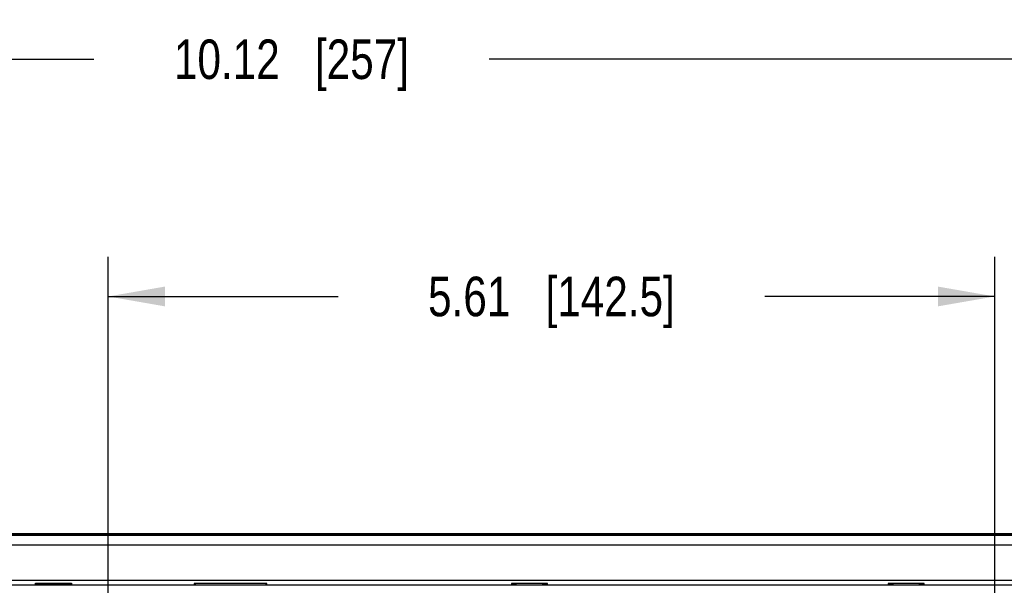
# Model space of a CAD drawing. Header units: inches. Extents: x 0 to 34, y 0 to 22.
# Tile 31 of 54: x 5.4 to 8.5, y 16 to 17.8. Entities that reach past the tile are written whole.
import ezdxf

# ---------------------------------------------------------------- set-up
doc = ezdxf.new("R2010")
doc.units = ezdxf.units.IN
doc.header["$LTSCALE"] = 1.87
doc.header["$MEASUREMENT"] = 0
doc.layers.get('0').update_dxf_attribs({"linetype": 'CONTINUOUS'})
doc.layers.add('02___PRT_ALL_AXES', color=7, linetype='CONTINUOUS')
doc.layers.add('DIMENSIONS', color=7, linetype='CONTINUOUS')
doc.styles.get("Standard").update_dxf_attribs({"font": 'txt', "width": 0.8})
doc.dimstyles.new('DIMSTYLE_2', dxfattribs={"dimtxt": 0.125, "dimasz": 0.18, "dimexe": 0.18, "dimexo": 0.0625, "dimgap": 0.09, "dimtad": 0, "dimtih": 1, "dimtoh": 1, "dimlfac": 2, "dimzin": 4, "dimdsep": 46, "dimtxsty": 'STANDARD', "dimblk": '_FILLED', "dimblk1": '_FILLED', "dimblk2": '_FILLED', "dimcen": 0.09, "dimadec": 0, "dimazin": 0, "dimtfac": 1, "dimtofl": 0, "dimtmove": 0, "dimatfit": 3, "dimldrblk": '_FILLED', "dimfxl": 1, "dimtolj": 1, "dimtzin": 4, "dimarcsym": 0})

# ---------------------------------------------------------------- blocks, each defined once
blk = doc.blocks.new('_FILLED')
at = {"color": 0, "linetype": 'BYBLOCK'}
blk.add_solid([(0, 0), (-1, 0.174), (-1, -0.174)], dxfattribs=at)
blk = doc.blocks.new('*D1')
at = {"layer": 'DIMENSIONS', "color": 2, "linetype": 'CONTINUOUS'}
for p, q in [((3.7281, 16.2211), (3.7281, 17.8235)), ((8.7881, 16.2211), (8.7881, 17.8235)), ((3.7281, 17.6985), (5.6331, 17.6985)), ((8.7881, 17.6985), (6.8831, 17.6985))]:
    blk.add_line(p, q, dxfattribs=at)
at = {"layer": 'DIMENSIONS', "color": 2, "linetype": 'CONTINUOUS', "xscale": 0.18, "yscale": 0.18, "zscale": 0.18, "rotation": 180}
blk.add_blockref('_FILLED', (3.7281, 17.6985), dxfattribs=at)
at = {"layer": 'DIMENSIONS', "color": 2, "linetype": 'CONTINUOUS', "xscale": 0.18, "yscale": 0.18, "zscale": 0.18}
blk.add_blockref('_FILLED', (8.7881, 17.6985), dxfattribs=at)
at = {"layer": 'DIMENSIONS', "color": 2, "linetype": 'CONTINUOUS', "insert": (6.2581, 17.761), "char_height": 0.125, "width": 1.125, "attachment_point": 2, "line_spacing_factor": 0.9}
blk.add_mtext('10.12{\\Ftxt.shx;\\W1.000000;\\H0.125000; }[257]', dxfattribs=at)
blk = doc.blocks.new('*D17')
at = {"layer": 'DIMENSIONS', "color": 2, "linetype": 'CONTINUOUS'}
for p, q in [((5.6781, 15.952), (5.6781, 17.0735)), ((8.4831, 15.952), (8.4831, 17.0735)), ((5.6781, 16.9485), (6.4056, 16.9485)), ((8.4831, 16.9485), (7.7556, 16.9485))]:
    blk.add_line(p, q, dxfattribs=at)
at = {"layer": 'DIMENSIONS', "color": 2, "linetype": 'CONTINUOUS', "xscale": 0.18, "yscale": 0.18, "zscale": 0.18, "rotation": 180}
blk.add_blockref('_FILLED', (5.6781, 16.9485), dxfattribs=at)
at = {"layer": 'DIMENSIONS', "color": 2, "linetype": 'CONTINUOUS', "xscale": 0.18, "yscale": 0.18, "zscale": 0.18}
blk.add_blockref('_FILLED', (8.4831, 16.9485), dxfattribs=at)
at = {"layer": 'DIMENSIONS', "color": 2, "linetype": 'CONTINUOUS', "insert": (7.0806, 17.011), "char_height": 0.125, "width": 1.225, "attachment_point": 2, "line_spacing_factor": 0.9}
blk.add_mtext('5.61{\\Ftxt.shx;\\W1.000000;\\H0.125000; }[142.5]', dxfattribs=at)
blk = doc.blocks.new('*D18')
at = {"layer": 'DIMENSIONS', "color": 2, "linetype": 'CONTINUOUS'}
for p, q in [((8.4831, 15.952), (8.4831, 17.0735)), ((8.7881, 16.2211), (8.7881, 17.0735)), ((8.4831, 16.9485), (8.1231, 16.9485)), ((8.7881, 16.9485), (9.1335, 16.9485))]:
    blk.add_line(p, q, dxfattribs=at)
at = {"layer": 'DIMENSIONS', "color": 2, "linetype": 'CONTINUOUS', "xscale": 0.18, "yscale": 0.18, "zscale": 0.18}
blk.add_blockref('_FILLED', (8.4831, 16.9485), dxfattribs=at)
at = {"layer": 'DIMENSIONS', "color": 2, "linetype": 'CONTINUOUS', "xscale": 0.18, "yscale": 0.18, "zscale": 0.18, "rotation": 180}
blk.add_blockref('_FILLED', (8.7881, 16.9485), dxfattribs=at)
at = {"layer": 'DIMENSIONS', "color": 2, "linetype": 'CONTINUOUS', "insert": (9.196, 17.011), "char_height": 0.125, "width": 1.025, "attachment_point": 1, "line_spacing_factor": 0.9}
blk.add_mtext('.61{\\Ftxt.shx;\\W1.000000;\\H0.125000; }[15.5]', dxfattribs=at)

msp = doc.modelspace()

# ---------------------------------------------------------------- linework, layer by layer
at = {"color": 7, "linetype": 'CONTINUOUS'}
for p, q in [((3.76804, 16.19854), (8.74807, 16.19854)), ((3.77316, 16.19342), (8.74295, 16.19342)), ((3.77316, 16.16349), (8.74295, 16.16349)), ((3.7735, 16.05152), (8.74261, 16.05152)), ((3.77884, 16.05139), (8.73727, 16.05139)), ((8.74261, 16.03611), (3.7735, 16.03611)), ((5.44811, 16.03624), (5.44811, 16.04174)), ((5.44968, 16.04017), (5.44811, 16.04174)), ((5.44811, 16.04174), (5.562, 16.04174)), ((5.44964, 16.04), (5.45703, 16.03853)), ((5.44968, 16.03624), (5.44968, 16.04017)), ((5.55308, 16.03853), (5.45703, 16.03853)), ((5.46527, 16.03786), (5.45736, 16.03654)), ((5.54583, 16.03786), (5.46527, 16.03786)), ((5.55278, 16.03671), (5.54583, 16.03786)), ((5.56047, 16.04), (5.55308, 16.03853)), ((5.56043, 16.04017), (5.562, 16.04174)), ((5.56043, 16.04017), (5.56043, 16.03624)), ((5.562, 16.04174), (5.562, 16.03624)), ((5.95069, 16.04111), (5.95069, 16.03624)), ((5.95069, 16.04111), (5.95527, 16.03653)), ((6.18042, 16.04111), (5.95069, 16.04111)), ((6.17584, 16.03653), (6.18042, 16.04111)), ((6.18042, 16.03624), (6.18042, 16.04111)), ((6.95411, 16.04104), (6.95411, 16.03624)), ((6.95568, 16.03947), (6.95411, 16.04104)), ((7.068, 16.04104), (6.95411, 16.04104)), ((6.95564, 16.03931), (6.96303, 16.03783)), ((6.95568, 16.03947), (6.95568, 16.03624)), ((6.97027, 16.03783), (6.96303, 16.03783)), ((6.97027, 16.03786), (6.96322, 16.03669)), ((7.05886, 16.03653), (7.05083, 16.03786)), ((7.05908, 16.03783), (7.05083, 16.03783)), ((7.06647, 16.03931), (7.05908, 16.03783)), ((7.06643, 16.03947), (7.068, 16.04104)), ((7.06643, 16.03624), (7.06643, 16.03947)), ((7.068, 16.03624), (7.068, 16.04104)), ((8.14611, 16.04104), (8.14611, 16.03624)), ((8.26, 16.04104), (8.14611, 16.04104)), ((8.14768, 16.03947), (8.14611, 16.04104)), ((8.14764, 16.03931), (8.15503, 16.03783)), ((8.14768, 16.03947), (8.14768, 16.03624)), ((8.16227, 16.03783), (8.15503, 16.03783)), ((8.16227, 16.03786), (8.15522, 16.03669)), ((8.25086, 16.03653), (8.24283, 16.03786)), ((8.25108, 16.03783), (8.24283, 16.03783)), ((8.25847, 16.03931), (8.25108, 16.03783)), ((8.25843, 16.03947), (8.26, 16.04104)), ((8.25843, 16.03624), (8.25843, 16.03947)), ((8.26, 16.03624), (8.26, 16.04104))]:
    msp.add_line(p, q, dxfattribs=at)
at = {"color": 3, "linetype": 'CONTINUOUS'}
for p, q in [((4.22805, 16.19932), (8.28805, 16.19932)), ((8.28805, 16.19932), (8.28805, 16.19854))]:
    msp.add_line(p, q, dxfattribs=at)
at = {"layer": '02___PRT_ALL_AXES', "color": 3, "linetype": 'CONTINUOUS'}
msp.add_line((8.28954, 16.19932), (8.74805, 16.19932), dxfattribs=at)

# ---------------------------------------------------------------- dimensions: what is measured, and where the dimension line sits
at = {"layer": 'DIMENSIONS', "color": 2, "linetype": 'CONTINUOUS'}
for base, p1, p2, picture, middle in [((8.78805, 17.69854), (3.72805, 16.22106), (8.78805, 16.22106), '*D1', (6.10805, 17.69854)), ((8.48305, 16.94854), (5.67805, 15.95204), (8.48305, 15.95204), '*D17', (6.95555, 16.94854))]:
    dim = msp.add_linear_dim(base=base, p1=p1, p2=p2, dimstyle='DIMSTYLE_2', dxfattribs=at)
    dim.commit()
    dim.dimension.update_dxf_attribs({"geometry": picture, "text_midpoint": middle, "dimtype": 160})
dim = msp.add_linear_dim(base=(8.48305, 16.94854), p1=(8.78805, 16.22106), p2=(8.48305, 15.95204), angle=180, dimstyle='DIMSTYLE_2', dxfattribs=at)
dim.commit()
dim.dimension.update_dxf_attribs({"geometry": '*D18', "text_midpoint": (9.70852, 16.94854), "dimtype": 160})

doc.saveas('drawing.dxf')
